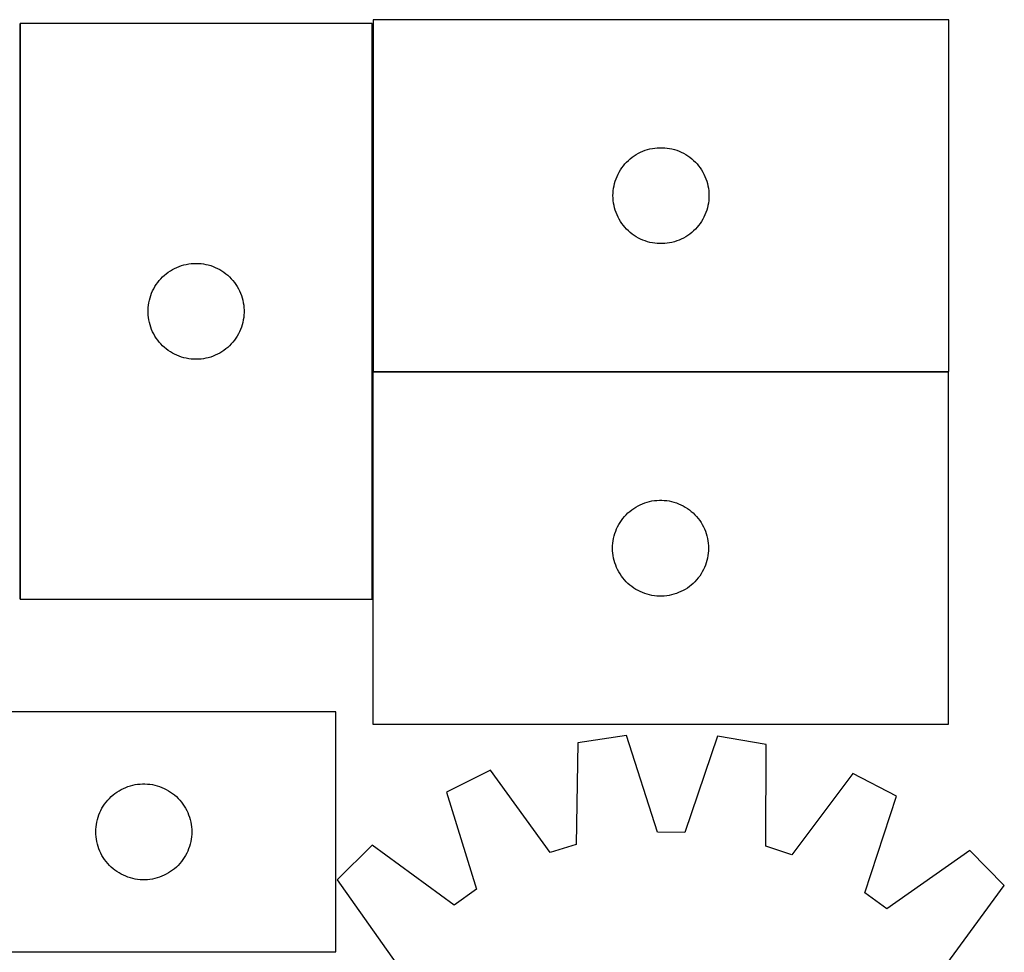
# Model space of a CAD drawing. Header units: millimetres. Extents: x 7 to 1493, y 8 to 2993.
# Tile 14 of 14: x 1151 to 1459, y 2668 to 2960. Entities that reach past the tile are written whole.
import ezdxf

# ---------------------------------------------------------------- set-up
doc = ezdxf.new("R2010")
doc.units = ezdxf.units.MM
doc.layers.add('COMMON', color=5, linetype='CONTINUOUS', true_color=0x0000ff)
doc.layers.add('CUT', color=7, linetype='CONTINUOUS', true_color=0x000000)

msp = doc.modelspace()

# ---------------------------------------------------------------- linework, layer by layer
at = {"layer": 'COMMON'}
for p, q in [((1150.84975, 2958.448839), (1150.84975, 2778.448839)), ((1261.049751, 2849.410467), (1261.049751, 2778.448839)), ((1441.149752, 2849.510468), (1261.276256, 2849.510468))]:
    msp.add_line(p, q, dxfattribs=at)
at = {"layer": 'CUT'}
for p, q in [((1260.949751, 2958.448839), (1150.949751, 2958.448839)), ((1150.949751, 2958.448839), (1150.949751, 2778.448839)), ((1260.949751, 2778.448839), (1260.949751, 2958.448839)), ((1441.276256, 2959.610468), (1261.276256, 2959.610468)), ((1261.276256, 2959.610468), (1261.276256, 2849.610468)), ((1441.276256, 2849.610468), (1441.276256, 2959.610468)), ((1344.226605, 2917.85065), (1344.91754, 2918.196002)), ((1344.91754, 2918.196002), (1345.625338, 2918.505328)), ((1345.625338, 2918.505328), (1346.34812, 2918.777807)), ((1346.34812, 2918.777807), (1347.083971, 2919.012716)), ((1347.083971, 2919.012716), (1347.83094, 2919.209434)), ((1347.83094, 2919.209434), (1348.587045, 2919.367438)), ((1348.587045, 2919.367438), (1349.350281, 2919.486308)), ((1349.350281, 2919.486308), (1350.118624, 2919.565731)), ((1350.118624, 2919.565731), (1350.890037, 2919.605495)), ((1350.890037, 2919.605495), (1351.662475, 2919.605495)), ((1351.662475, 2919.605495), (1352.433888, 2919.565731)), ((1352.433888, 2919.565731), (1353.202231, 2919.486308)), ((1353.202231, 2919.486308), (1353.965467, 2919.367438)), ((1353.965467, 2919.367438), (1354.721572, 2919.209434)), ((1354.721572, 2919.209434), (1355.468541, 2919.012716)), ((1355.468541, 2919.012716), (1356.204392, 2918.777807)), ((1356.204392, 2918.777807), (1356.927174, 2918.505328)), ((1356.927174, 2918.505328), (1357.634972, 2918.196002)), ((1357.634972, 2918.196002), (1358.325907, 2917.85065)), ((1340.009277, 2914.51275), (1340.533973, 2915.079631)), ((1340.533973, 2915.079631), (1341.087156, 2915.618749)), ((1341.087156, 2915.618749), (1341.667358, 2916.128675)), ((1341.667358, 2916.128675), (1342.273042, 2916.608057)), ((1342.273042, 2916.608057), (1342.9026, 2917.055624)), ((1342.9026, 2917.055624), (1343.554364, 2917.470188)), ((1343.554364, 2917.470188), (1344.226605, 2917.85065)), ((1358.325907, 2917.85065), (1358.998148, 2917.470188)), ((1358.998148, 2917.470188), (1359.649912, 2917.055624)), ((1359.649912, 2917.055624), (1360.27947, 2916.608057)), ((1360.27947, 2916.608057), (1360.885154, 2916.128675)), ((1360.885154, 2916.128675), (1361.465356, 2915.618749)), ((1361.465356, 2915.618749), (1362.018539, 2915.079631)), ((1362.018539, 2915.079631), (1362.543235, 2914.51275)), ((1337.85895, 2911.316875), (1338.221977, 2911.998689)), ((1338.221977, 2911.998689), (1338.619623, 2912.660911)), ((1338.619623, 2912.660911), (1339.050831, 2913.301785)), ((1339.050831, 2913.301785), (1339.514459, 2913.919611)), ((1339.514459, 2913.919611), (1340.009277, 2914.51275)), ((1362.543235, 2914.51275), (1363.038053, 2913.919611)), ((1363.038053, 2913.919611), (1363.501681, 2913.301785)), ((1363.501681, 2913.301785), (1363.932889, 2912.660911)), ((1363.932889, 2912.660911), (1364.330535, 2911.998689)), ((1364.330535, 2911.998689), (1364.693562, 2911.316875)), ((1336.77084, 2908.430535), (1336.986725, 2909.172191)), ((1336.986725, 2909.172191), (1337.240504, 2909.90175)), ((1337.240504, 2909.90175), (1337.531502, 2910.617277)), ((1337.531502, 2910.617277), (1337.85895, 2911.316875)), ((1364.693562, 2911.316875), (1365.02101, 2910.617277)), ((1365.02101, 2910.617277), (1365.312008, 2909.90175)), ((1365.312008, 2909.90175), (1365.565787, 2909.172191)), ((1365.565787, 2909.172191), (1365.781672, 2908.430535)), ((1336.296145, 2905.38265), (1336.355758, 2906.152783)), ((1336.355758, 2906.152783), (1336.454938, 2906.918827)), ((1336.454938, 2906.918827), (1336.593421, 2907.678749)), ((1336.593421, 2907.678749), (1336.77084, 2908.430535)), ((1365.781672, 2908.430535), (1365.959091, 2907.678749)), ((1365.959091, 2907.678749), (1366.097574, 2906.918827)), ((1366.097574, 2906.918827), (1366.196754, 2906.152783)), ((1366.196754, 2906.152783), (1366.256367, 2905.38265)), ((1336.276256, 2904.610468), (1336.296145, 2905.38265)), ((1336.296145, 2903.838287), (1336.276256, 2904.610468)), ((1336.355758, 2903.068153), (1336.296145, 2903.838287)), ((1336.454938, 2902.30211), (1336.355758, 2903.068153)), ((1366.196754, 2903.068153), (1366.097574, 2902.30211)), ((1366.256367, 2903.838287), (1366.196754, 2903.068153)), ((1366.256367, 2905.38265), (1366.276256, 2904.610468)), ((1366.276256, 2904.610468), (1366.256367, 2903.838287)), ((1336.593421, 2901.542187), (1336.454938, 2902.30211)), ((1336.77084, 2900.790402), (1336.593421, 2901.542187)), ((1336.986725, 2900.048746), (1336.77084, 2900.790402)), ((1337.240504, 2899.319187), (1336.986725, 2900.048746)), ((1365.565787, 2900.048746), (1365.312008, 2899.319187)), ((1365.781672, 2900.790402), (1365.565787, 2900.048746)), ((1365.959091, 2901.542187), (1365.781672, 2900.790402)), ((1366.097574, 2902.30211), (1365.959091, 2901.542187)), ((1337.531502, 2898.60366), (1337.240504, 2899.319187)), ((1337.85895, 2897.904061), (1337.531502, 2898.60366)), ((1338.221977, 2897.222247), (1337.85895, 2897.904061)), ((1338.619623, 2896.560025), (1338.221977, 2897.222247)), ((1339.050831, 2895.919152), (1338.619623, 2896.560025)), ((1363.932889, 2896.560025), (1363.501681, 2895.919152)), ((1364.330535, 2897.222247), (1363.932889, 2896.560025)), ((1364.693562, 2897.904061), (1364.330535, 2897.222247)), ((1365.02101, 2898.60366), (1364.693562, 2897.904061)), ((1365.312008, 2899.319187), (1365.02101, 2898.60366)), ((1339.514459, 2895.301326), (1339.050831, 2895.919152)), ((1340.009277, 2894.708187), (1339.514459, 2895.301326)), ((1340.533973, 2894.141306), (1340.009277, 2894.708187)), ((1341.087156, 2893.602188), (1340.533973, 2894.141306)), ((1341.667358, 2893.092262), (1341.087156, 2893.602188)), ((1361.465356, 2893.602188), (1360.885154, 2893.092262)), ((1362.018539, 2894.141306), (1361.465356, 2893.602188)), ((1362.543235, 2894.708187), (1362.018539, 2894.141306)), ((1363.038053, 2895.301326), (1362.543235, 2894.708187)), ((1363.501681, 2895.919152), (1363.038053, 2895.301326)), ((1342.273042, 2892.61288), (1341.667358, 2893.092262)), ((1342.9026, 2892.165313), (1342.273042, 2892.61288)), ((1343.554364, 2891.750749), (1342.9026, 2892.165313)), ((1344.226605, 2891.370286), (1343.554364, 2891.750749)), ((1344.91754, 2891.024934), (1344.226605, 2891.370286)), ((1345.625338, 2890.715609), (1344.91754, 2891.024934)), ((1346.34812, 2890.44313), (1345.625338, 2890.715609)), ((1347.083971, 2890.20822), (1346.34812, 2890.44313)), ((1356.204392, 2890.44313), (1355.468541, 2890.20822)), ((1356.927174, 2890.715609), (1356.204392, 2890.44313)), ((1357.634972, 2891.024934), (1356.927174, 2890.715609)), ((1358.325907, 2891.370286), (1357.634972, 2891.024934)), ((1358.998148, 2891.750749), (1358.325907, 2891.370286)), ((1359.649912, 2892.165313), (1358.998148, 2891.750749)), ((1360.27947, 2892.61288), (1359.649912, 2892.165313)), ((1360.885154, 2893.092262), (1360.27947, 2892.61288)), ((1347.83094, 2890.011503), (1347.083971, 2890.20822)), ((1348.587045, 2889.853499), (1347.83094, 2890.011503)), ((1349.350281, 2889.734628), (1348.587045, 2889.853499)), ((1350.118624, 2889.655205), (1349.350281, 2889.734628)), ((1350.890037, 2889.615441), (1350.118624, 2889.655205)), ((1351.662475, 2889.615441), (1350.890037, 2889.615441)), ((1352.433888, 2889.655205), (1351.662475, 2889.615441)), ((1353.202231, 2889.734628), (1352.433888, 2889.655205)), ((1353.965467, 2889.853499), (1353.202231, 2889.734628)), ((1354.721572, 2890.011503), (1353.965467, 2889.853499)), ((1355.468541, 2890.20822), (1354.721572, 2890.011503)), ((1197.258434, 2880.674264), (1197.899308, 2881.105472)), ((1197.899308, 2881.105472), (1198.56153, 2881.503117)), ((1198.56153, 2881.503117), (1199.243344, 2881.866145)), ((1199.243344, 2881.866145), (1199.942942, 2882.193592)), ((1199.942942, 2882.193592), (1200.65847, 2882.484591)), ((1200.65847, 2882.484591), (1201.388028, 2882.738369)), ((1201.388028, 2882.738369), (1202.129684, 2882.954254)), ((1202.129684, 2882.954254), (1202.88147, 2883.131674)), ((1202.88147, 2883.131674), (1203.641392, 2883.270157)), ((1203.641392, 2883.270157), (1204.407436, 2883.369337)), ((1204.407436, 2883.369337), (1205.17757, 2883.42895)), ((1205.17757, 2883.42895), (1205.949751, 2883.448839)), ((1205.949751, 2883.448839), (1206.721932, 2883.42895)), ((1206.721932, 2883.42895), (1207.492066, 2883.369337)), ((1207.492066, 2883.369337), (1208.258109, 2883.270157)), ((1208.258109, 2883.270157), (1209.018032, 2883.131674)), ((1209.018032, 2883.131674), (1209.769818, 2882.954254)), ((1209.769818, 2882.954254), (1210.511473, 2882.738369)), ((1210.511473, 2882.738369), (1211.241032, 2882.484591)), ((1211.241032, 2882.484591), (1211.956559, 2882.193592)), ((1211.956559, 2882.193592), (1212.656158, 2881.866145)), ((1212.656158, 2881.866145), (1213.337972, 2881.503117)), ((1213.337972, 2881.503117), (1214.000194, 2881.105472)), ((1214.000194, 2881.105472), (1214.641067, 2880.674264)), ((1193.952162, 2877.452053), (1194.431544, 2878.057736)), ((1194.431544, 2878.057736), (1194.94147, 2878.637939)), ((1194.94147, 2878.637939), (1195.480589, 2879.191121)), ((1195.480589, 2879.191121), (1196.047469, 2879.715817)), ((1196.047469, 2879.715817), (1196.640609, 2880.210636)), ((1196.640609, 2880.210636), (1197.258434, 2880.674264)), ((1214.641067, 2880.674264), (1215.258893, 2880.210636)), ((1215.258893, 2880.210636), (1215.852033, 2879.715817)), ((1215.852033, 2879.715817), (1216.418913, 2879.191121)), ((1216.418913, 2879.191121), (1216.958031, 2878.637939)), ((1216.958031, 2878.637939), (1217.467958, 2878.057736)), ((1217.467958, 2878.057736), (1217.94734, 2877.452053)), ((1192.364217, 2874.807554), (1192.709569, 2875.49849)), ((1192.709569, 2875.49849), (1193.090031, 2876.170731)), ((1193.090031, 2876.170731), (1193.504596, 2876.822494)), ((1193.504596, 2876.822494), (1193.952162, 2877.452053)), ((1217.94734, 2877.452053), (1218.394906, 2876.822494)), ((1218.394906, 2876.822494), (1218.80947, 2876.170731)), ((1218.80947, 2876.170731), (1219.189933, 2875.49849)), ((1219.189933, 2875.49849), (1219.535285, 2874.807554)), ((1191.192782, 2871.13805), (1191.350785, 2871.894155)), ((1191.350785, 2871.894155), (1191.547503, 2872.641123)), ((1191.547503, 2872.641123), (1191.782412, 2873.376974)), ((1191.782412, 2873.376974), (1192.054891, 2874.099757)), ((1192.054891, 2874.099757), (1192.364217, 2874.807554)), ((1219.535285, 2874.807554), (1219.84461, 2874.099757)), ((1219.84461, 2874.099757), (1220.117089, 2873.376974)), ((1220.117089, 2873.376974), (1220.351999, 2872.641123)), ((1220.351999, 2872.641123), (1220.548716, 2871.894155)), ((1220.548716, 2871.894155), (1220.70672, 2871.13805)), ((1190.954724, 2868.835057), (1190.994488, 2869.60647)), ((1190.954724, 2868.06262), (1190.954724, 2868.835057)), ((1190.994488, 2869.60647), (1191.073911, 2870.374814)), ((1191.073911, 2870.374814), (1191.192782, 2871.13805)), ((1220.70672, 2871.13805), (1220.825591, 2870.374814)), ((1220.825591, 2870.374814), (1220.905014, 2869.60647)), ((1220.905014, 2869.60647), (1220.944778, 2868.835057)), ((1220.944778, 2868.835057), (1220.944778, 2868.06262)), ((1190.994488, 2867.291207), (1190.954724, 2868.06262)), ((1191.073911, 2866.522863), (1190.994488, 2867.291207)), ((1191.192782, 2865.759627), (1191.073911, 2866.522863)), ((1191.350785, 2865.003522), (1191.192782, 2865.759627)), ((1220.70672, 2865.759627), (1220.548716, 2865.003522)), ((1220.825591, 2866.522863), (1220.70672, 2865.759627)), ((1220.905014, 2867.291207), (1220.825591, 2866.522863)), ((1220.944778, 2868.06262), (1220.905014, 2867.291207)), ((1191.547503, 2864.256554), (1191.350785, 2865.003522)), ((1191.782412, 2863.520703), (1191.547503, 2864.256554)), ((1192.054891, 2862.79792), (1191.782412, 2863.520703)), ((1192.364217, 2862.090123), (1192.054891, 2862.79792)), ((1219.84461, 2862.79792), (1219.535285, 2862.090123)), ((1220.117089, 2863.520703), (1219.84461, 2862.79792)), ((1220.351999, 2864.256554), (1220.117089, 2863.520703)), ((1220.548716, 2865.003522), (1220.351999, 2864.256554)), ((1192.709569, 2861.399187), (1192.364217, 2862.090123)), ((1193.090031, 2860.726946), (1192.709569, 2861.399187)), ((1193.504596, 2860.075183), (1193.090031, 2860.726946)), ((1193.952162, 2859.445624), (1193.504596, 2860.075183)), ((1218.394906, 2860.075183), (1217.94734, 2859.445624)), ((1218.80947, 2860.726946), (1218.394906, 2860.075183)), ((1219.189933, 2861.399187), (1218.80947, 2860.726946)), ((1219.535285, 2862.090123), (1219.189933, 2861.399187)), ((1194.431544, 2858.839941), (1193.952162, 2859.445624)), ((1194.94147, 2858.259738), (1194.431544, 2858.839941)), ((1195.480589, 2857.706556), (1194.94147, 2858.259738)), ((1196.047469, 2857.18186), (1195.480589, 2857.706556)), ((1196.640609, 2856.687041), (1196.047469, 2857.18186)), ((1197.258434, 2856.223413), (1196.640609, 2856.687041)), ((1215.258893, 2856.687041), (1214.641067, 2856.223413)), ((1215.852033, 2857.18186), (1215.258893, 2856.687041)), ((1216.418913, 2857.706556), (1215.852033, 2857.18186)), ((1216.958031, 2858.259738), (1216.418913, 2857.706556)), ((1217.467958, 2858.839941), (1216.958031, 2858.259738)), ((1217.94734, 2859.445624), (1217.467958, 2858.839941)), ((1197.899308, 2855.792205), (1197.258434, 2856.223413)), ((1198.56153, 2855.39456), (1197.899308, 2855.792205)), ((1199.243344, 2855.031532), (1198.56153, 2855.39456)), ((1199.942942, 2854.704085), (1199.243344, 2855.031532)), ((1200.65847, 2854.413086), (1199.942942, 2854.704085)), ((1201.388028, 2854.159308), (1200.65847, 2854.413086)), ((1202.129684, 2853.943423), (1201.388028, 2854.159308)), ((1202.88147, 2853.766003), (1202.129684, 2853.943423)), ((1203.641392, 2853.62752), (1202.88147, 2853.766003)), ((1204.407436, 2853.52834), (1203.641392, 2853.62752)), ((1205.17757, 2853.468727), (1204.407436, 2853.52834)), ((1205.949751, 2853.448839), (1205.17757, 2853.468727)), ((1206.721932, 2853.468727), (1205.949751, 2853.448839)), ((1207.492066, 2853.52834), (1206.721932, 2853.468727)), ((1208.258109, 2853.62752), (1207.492066, 2853.52834)), ((1209.018032, 2853.766003), (1208.258109, 2853.62752)), ((1209.769818, 2853.943423), (1209.018032, 2853.766003)), ((1210.511473, 2854.159308), (1209.769818, 2853.943423)), ((1211.241032, 2854.413086), (1210.511473, 2854.159308)), ((1211.956559, 2854.704085), (1211.241032, 2854.413086)), ((1212.656158, 2855.031532), (1211.956559, 2854.704085)), ((1213.337972, 2855.39456), (1212.656158, 2855.031532)), ((1214.000194, 2855.792205), (1213.337972, 2855.39456)), ((1214.641067, 2856.223413), (1214.000194, 2855.792205)), ((1441.149752, 2849.410467), (1261.149752, 2849.410467)), ((1261.149752, 2849.410467), (1261.149752, 2739.410467)), ((1261.276256, 2849.610468), (1441.276256, 2849.610468)), ((1441.149752, 2739.410467), (1441.149752, 2849.410467)), ((1342.776096, 2806.855623), (1343.42786, 2807.270187)), ((1343.42786, 2807.270187), (1344.100101, 2807.650649)), ((1344.100101, 2807.650649), (1344.791036, 2807.996001)), ((1344.791036, 2807.996001), (1345.498833, 2808.305327)), ((1345.498833, 2808.305327), (1346.221616, 2808.577806)), ((1346.221616, 2808.577806), (1346.957467, 2808.812715)), ((1346.957467, 2808.812715), (1347.704436, 2809.009433)), ((1347.704436, 2809.009433), (1348.46054, 2809.167437)), ((1348.46054, 2809.167437), (1349.223777, 2809.286307)), ((1349.223777, 2809.286307), (1349.99212, 2809.36573)), ((1349.99212, 2809.36573), (1350.763533, 2809.405494)), ((1350.763533, 2809.405494), (1351.535971, 2809.405494)), ((1351.535971, 2809.405494), (1352.307384, 2809.36573)), ((1352.307384, 2809.36573), (1353.075727, 2809.286307)), ((1353.075727, 2809.286307), (1353.838963, 2809.167437)), ((1353.838963, 2809.167437), (1354.595068, 2809.009433)), ((1354.595068, 2809.009433), (1355.342036, 2808.812715)), ((1355.342036, 2808.812715), (1356.077888, 2808.577806)), ((1356.077888, 2808.577806), (1356.80067, 2808.305327)), ((1356.80067, 2808.305327), (1357.508468, 2807.996001)), ((1357.508468, 2807.996001), (1358.199403, 2807.650649)), ((1358.199403, 2807.650649), (1358.871644, 2807.270187)), ((1358.871644, 2807.270187), (1359.523408, 2806.855623)), ((1339.387955, 2803.71961), (1339.882773, 2804.312749)), ((1339.882773, 2804.312749), (1340.407469, 2804.87963)), ((1340.407469, 2804.87963), (1340.960652, 2805.418748)), ((1340.960652, 2805.418748), (1341.540854, 2805.928674)), ((1341.540854, 2805.928674), (1342.146538, 2806.408056)), ((1342.146538, 2806.408056), (1342.776096, 2806.855623)), ((1359.523408, 2806.855623), (1360.152966, 2806.408056)), ((1360.152966, 2806.408056), (1360.75865, 2805.928674)), ((1360.75865, 2805.928674), (1361.338852, 2805.418748)), ((1361.338852, 2805.418748), (1361.892035, 2804.87963)), ((1361.892035, 2804.87963), (1362.416731, 2804.312749)), ((1362.416731, 2804.312749), (1362.911549, 2803.71961)), ((1337.404998, 2800.417276), (1337.732446, 2801.116874)), ((1337.732446, 2801.116874), (1338.095473, 2801.798688)), ((1338.095473, 2801.798688), (1338.493118, 2802.46091)), ((1338.493118, 2802.46091), (1338.924327, 2803.101784)), ((1338.924327, 2803.101784), (1339.387955, 2803.71961)), ((1362.911549, 2803.71961), (1363.375177, 2803.101784)), ((1363.375177, 2803.101784), (1363.806385, 2802.46091)), ((1363.806385, 2802.46091), (1364.20403, 2801.798688)), ((1364.20403, 2801.798688), (1364.567058, 2801.116874)), ((1364.567058, 2801.116874), (1364.894505, 2800.417276)), ((1336.466917, 2797.478748), (1336.644336, 2798.230534)), ((1336.644336, 2798.230534), (1336.860221, 2798.97219)), ((1336.860221, 2798.97219), (1337.114, 2799.701749)), ((1337.114, 2799.701749), (1337.404998, 2800.417276)), ((1364.894505, 2800.417276), (1365.185504, 2799.701749)), ((1365.185504, 2799.701749), (1365.439283, 2798.97219)), ((1365.439283, 2798.97219), (1365.655168, 2798.230534)), ((1365.655168, 2798.230534), (1365.832587, 2797.478748)), ((1336.149752, 2794.410467), (1336.16964, 2795.182649)), ((1336.16964, 2795.182649), (1336.229254, 2795.952782)), ((1336.229254, 2795.952782), (1336.328433, 2796.718826)), ((1336.328433, 2796.718826), (1336.466917, 2797.478748)), ((1365.832587, 2797.478748), (1365.97107, 2796.718826)), ((1365.97107, 2796.718826), (1366.07025, 2795.952782)), ((1366.07025, 2795.952782), (1366.129863, 2795.182649)), ((1366.129863, 2795.182649), (1366.149752, 2794.410467)), ((1336.16964, 2793.638286), (1336.149752, 2794.410467)), ((1336.229254, 2792.868152), (1336.16964, 2793.638286)), ((1336.328433, 2792.102109), (1336.229254, 2792.868152)), ((1336.466917, 2791.342186), (1336.328433, 2792.102109)), ((1365.97107, 2792.102109), (1365.832587, 2791.342186)), ((1366.07025, 2792.868152), (1365.97107, 2792.102109)), ((1366.129863, 2793.638286), (1366.07025, 2792.868152)), ((1366.149752, 2794.410467), (1366.129863, 2793.638286)), ((1336.644336, 2790.590401), (1336.466917, 2791.342186)), ((1336.860221, 2789.848745), (1336.644336, 2790.590401)), ((1337.114, 2789.119186), (1336.860221, 2789.848745)), ((1337.404998, 2788.403659), (1337.114, 2789.119186)), ((1365.185504, 2789.119186), (1364.894505, 2788.403659)), ((1365.439283, 2789.848745), (1365.185504, 2789.119186)), ((1365.655168, 2790.590401), (1365.439283, 2789.848745)), ((1365.832587, 2791.342186), (1365.655168, 2790.590401)), ((1337.732446, 2787.70406), (1337.404998, 2788.403659)), ((1338.095473, 2787.022246), (1337.732446, 2787.70406)), ((1338.493118, 2786.360024), (1338.095473, 2787.022246)), ((1338.924327, 2785.719151), (1338.493118, 2786.360024)), ((1339.387955, 2785.101325), (1338.924327, 2785.719151)), ((1363.375177, 2785.719151), (1362.911549, 2785.101325)), ((1363.806385, 2786.360024), (1363.375177, 2785.719151)), ((1364.20403, 2787.022246), (1363.806385, 2786.360024)), ((1364.567058, 2787.70406), (1364.20403, 2787.022246)), ((1364.894505, 2788.403659), (1364.567058, 2787.70406)), ((1339.882773, 2784.508186), (1339.387955, 2785.101325)), ((1340.407469, 2783.941305), (1339.882773, 2784.508186)), ((1340.960652, 2783.402187), (1340.407469, 2783.941305)), ((1341.540854, 2782.892261), (1340.960652, 2783.402187)), ((1342.146538, 2782.412879), (1341.540854, 2782.892261)), ((1360.75865, 2782.892261), (1360.152966, 2782.412879)), ((1361.338852, 2783.402187), (1360.75865, 2782.892261)), ((1361.892035, 2783.941305), (1361.338852, 2783.402187)), ((1362.416731, 2784.508186), (1361.892035, 2783.941305)), ((1362.911549, 2785.101325), (1362.416731, 2784.508186)), ((1342.776096, 2781.965312), (1342.146538, 2782.412879)), ((1343.42786, 2781.550748), (1342.776096, 2781.965312)), ((1344.100101, 2781.170285), (1343.42786, 2781.550748)), ((1344.791036, 2780.824933), (1344.100101, 2781.170285)), ((1345.498833, 2780.515608), (1344.791036, 2780.824933)), ((1346.221616, 2780.243129), (1345.498833, 2780.515608)), ((1346.957467, 2780.008219), (1346.221616, 2780.243129)), ((1347.704436, 2779.811502), (1346.957467, 2780.008219)), ((1348.46054, 2779.653498), (1347.704436, 2779.811502)), ((1349.223777, 2779.534627), (1348.46054, 2779.653498)), ((1349.99212, 2779.455204), (1349.223777, 2779.534627)), ((1353.075727, 2779.534627), (1352.307384, 2779.455204)), ((1353.838963, 2779.653498), (1353.075727, 2779.534627)), ((1354.595068, 2779.811502), (1353.838963, 2779.653498)), ((1355.342036, 2780.008219), (1354.595068, 2779.811502)), ((1356.077888, 2780.243129), (1355.342036, 2780.008219)), ((1356.80067, 2780.515608), (1356.077888, 2780.243129)), ((1357.508468, 2780.824933), (1356.80067, 2780.515608)), ((1358.199403, 2781.170285), (1357.508468, 2780.824933)), ((1358.871644, 2781.550748), (1358.199403, 2781.170285)), ((1359.523408, 2781.965312), (1358.871644, 2781.550748)), ((1360.152966, 2782.412879), (1359.523408, 2781.965312)), ((1150.949751, 2778.448839), (1260.949751, 2778.448839)), ((1350.763533, 2779.41544), (1349.99212, 2779.455204)), ((1351.535971, 2779.41544), (1350.763533, 2779.41544)), ((1352.307384, 2779.455204), (1351.535971, 2779.41544)), ((1249.584452, 2743.248838), (1049.584452, 2743.248838)), ((1249.584452, 2668.248838), (1249.584452, 2743.248838)), ((1261.149752, 2739.410467), (1441.149752, 2739.410467)), ((1325.241482, 2733.586381), (1324.789048, 2701.82524)), ((1340.45853, 2735.860583), (1325.241482, 2733.586381)), ((1350.177251, 2705.619531), (1340.45853, 2735.860583)), ((1368.996291, 2735.611537), (1358.751268, 2705.544707)), ((1384.171331, 2733.072105), (1368.996291, 2735.611537)), ((1384.069385, 2701.307906), (1384.171331, 2733.072105)), ((1298.023499, 2725.004585), (1284.253993, 2718.139364)), ((1316.611551, 2699.246886), (1298.023499, 2725.004585)), ((1411.235395, 2724.016594), (1392.200638, 2698.587226)), ((1424.882988, 2716.912106), (1411.235395, 2724.016594)), ((1180.581237, 2717.746426), (1181.210796, 2718.193993)), ((1181.210796, 2718.193993), (1181.86256, 2718.608557)), ((1181.86256, 2718.608557), (1182.5348, 2718.989019)), ((1182.5348, 2718.989019), (1183.225736, 2719.334371)), ((1183.225736, 2719.334371), (1183.933533, 2719.643697)), ((1183.933533, 2719.643697), (1184.656316, 2719.916176)), ((1184.656316, 2719.916176), (1185.392167, 2720.151086)), ((1185.392167, 2720.151086), (1186.139135, 2720.347803)), ((1186.139135, 2720.347803), (1186.89524, 2720.505807)), ((1186.89524, 2720.505807), (1187.658476, 2720.624678)), ((1187.658476, 2720.624678), (1188.42682, 2720.7041)), ((1188.42682, 2720.7041), (1189.198233, 2720.743865)), ((1189.198233, 2720.743865), (1189.97067, 2720.743865)), ((1189.97067, 2720.743865), (1190.742084, 2720.7041)), ((1190.742084, 2720.7041), (1191.510427, 2720.624678)), ((1191.510427, 2720.624678), (1192.273663, 2720.505807)), ((1192.273663, 2720.505807), (1193.029768, 2720.347803)), ((1193.029768, 2720.347803), (1193.776736, 2720.151086)), ((1193.776736, 2720.151086), (1194.512587, 2719.916176)), ((1194.512587, 2719.916176), (1195.23537, 2719.643697)), ((1195.23537, 2719.643697), (1195.943167, 2719.334371)), ((1195.943167, 2719.334371), (1196.634103, 2718.989019)), ((1196.634103, 2718.989019), (1197.306344, 2718.608557)), ((1197.306344, 2718.608557), (1197.958107, 2718.193993)), ((1197.958107, 2718.193993), (1198.587666, 2717.746426)), ((1284.253993, 2718.139364), (1293.638435, 2687.792914)), ((1177.359027, 2714.440154), (1177.822654, 2715.05798)), ((1177.822654, 2715.05798), (1178.317473, 2715.651119)), ((1178.317473, 2715.651119), (1178.842169, 2716.218)), ((1178.842169, 2716.218), (1179.395352, 2716.757118)), ((1179.395352, 2716.757118), (1179.975554, 2717.267044)), ((1179.975554, 2717.267044), (1180.581237, 2717.746426)), ((1198.587666, 2717.746426), (1199.193349, 2717.267044)), ((1199.193349, 2717.267044), (1199.773552, 2716.757118)), ((1199.773552, 2716.757118), (1200.326734, 2716.218)), ((1200.326734, 2716.218), (1200.851431, 2715.651119)), ((1200.851431, 2715.651119), (1201.346249, 2715.05798)), ((1201.346249, 2715.05798), (1201.809877, 2714.440154)), ((1414.970354, 2686.734061), (1424.882988, 2716.912106)), ((1175.839698, 2711.755646), (1176.167145, 2712.455244)), ((1176.167145, 2712.455244), (1176.530173, 2713.137059)), ((1176.530173, 2713.137059), (1176.927818, 2713.79928)), ((1176.927818, 2713.79928), (1177.359027, 2714.440154)), ((1201.809877, 2714.440154), (1202.241085, 2713.79928)), ((1202.241085, 2713.79928), (1202.63873, 2713.137059)), ((1202.63873, 2713.137059), (1203.001758, 2712.455244)), ((1203.001758, 2712.455244), (1203.329205, 2711.755646)), ((1174.763133, 2708.057196), (1174.901616, 2708.817119)), ((1174.901616, 2708.817119), (1175.079036, 2709.568904)), ((1175.079036, 2709.568904), (1175.294921, 2710.31056)), ((1175.294921, 2710.31056), (1175.548699, 2711.040119)), ((1175.548699, 2711.040119), (1175.839698, 2711.755646)), ((1203.329205, 2711.755646), (1203.620204, 2711.040119)), ((1203.620204, 2711.040119), (1203.873982, 2710.31056)), ((1203.873982, 2710.31056), (1204.089867, 2709.568904)), ((1204.089867, 2709.568904), (1204.267287, 2708.817119)), ((1204.267287, 2708.817119), (1204.40577, 2708.057196)), ((1174.584452, 2705.748838), (1174.60434, 2706.521019)), ((1174.60434, 2704.976656), (1174.584452, 2705.748838)), ((1174.60434, 2706.521019), (1174.663953, 2707.291152)), ((1174.663953, 2707.291152), (1174.763133, 2708.057196)), ((1204.40577, 2708.057196), (1204.50495, 2707.291152)), ((1204.50495, 2707.291152), (1204.564563, 2706.521019)), ((1204.564563, 2706.521019), (1204.584452, 2705.748838)), ((1204.584452, 2705.748838), (1204.564563, 2704.976656)), ((1174.663953, 2704.206523), (1174.60434, 2704.976656)), ((1174.763133, 2703.440479), (1174.663953, 2704.206523)), ((1174.901616, 2702.680557), (1174.763133, 2703.440479)), ((1175.079036, 2701.928771), (1174.901616, 2702.680557)), ((1204.267287, 2702.680557), (1204.089867, 2701.928771)), ((1204.40577, 2703.440479), (1204.267287, 2702.680557)), ((1204.50495, 2704.206523), (1204.40577, 2703.440479)), ((1204.564563, 2704.976656), (1204.50495, 2704.206523)), ((1358.751268, 2705.544707), (1350.177251, 2705.619531)), ((1175.294921, 2701.187115), (1175.079036, 2701.928771)), ((1175.548699, 2700.457556), (1175.294921, 2701.187115)), ((1175.839698, 2699.742029), (1175.548699, 2700.457556)), ((1176.167145, 2699.042431), (1175.839698, 2699.742029)), ((1203.329205, 2699.742029), (1203.001758, 2699.042431)), ((1203.620204, 2700.457556), (1203.329205, 2699.742029)), ((1203.873982, 2701.187115), (1203.620204, 2700.457556)), ((1204.089867, 2701.928771), (1203.873982, 2701.187115)), ((1261.020074, 2701.566772), (1250.045966, 2690.782547)), ((1286.657929, 2682.813768), (1261.020074, 2701.566772)), ((1324.789048, 2701.82524), (1316.611551, 2699.246886)), ((1392.200638, 2698.587226), (1384.069385, 2701.307906)), ((1447.824135, 2699.936548), (1421.862899, 2681.633845)), ((1458.60836, 2688.96244), (1447.824135, 2699.936548)), ((1176.530173, 2698.360616), (1176.167145, 2699.042431)), ((1176.927818, 2697.698395), (1176.530173, 2698.360616)), ((1177.359027, 2697.057521), (1176.927818, 2697.698395)), ((1177.822654, 2696.439695), (1177.359027, 2697.057521)), ((1178.317473, 2695.846556), (1177.822654, 2696.439695)), ((1201.346249, 2696.439695), (1200.851431, 2695.846556)), ((1201.809877, 2697.057521), (1201.346249, 2696.439695)), ((1202.241085, 2697.698395), (1201.809877, 2697.057521)), ((1202.63873, 2698.360616), (1202.241085, 2697.698395)), ((1203.001758, 2699.042431), (1202.63873, 2698.360616)), ((1178.842169, 2695.279675), (1178.317473, 2695.846556)), ((1179.395352, 2694.740557), (1178.842169, 2695.279675)), ((1179.975554, 2694.230631), (1179.395352, 2694.740557)), ((1180.581237, 2693.751249), (1179.975554, 2694.230631)), ((1181.210796, 2693.303682), (1180.581237, 2693.751249)), ((1198.587666, 2693.751249), (1197.958107, 2693.303682)), ((1199.193349, 2694.230631), (1198.587666, 2693.751249)), ((1199.773552, 2694.740557), (1199.193349, 2694.230631)), ((1200.326734, 2695.279675), (1199.773552, 2694.740557)), ((1200.851431, 2695.846556), (1200.326734, 2695.279675)), ((1181.86256, 2692.889118), (1181.210796, 2693.303682)), ((1182.5348, 2692.508656), (1181.86256, 2692.889118)), ((1183.225736, 2692.163304), (1182.5348, 2692.508656)), ((1183.933533, 2691.853978), (1183.225736, 2692.163304)), ((1184.656316, 2691.581499), (1183.933533, 2691.853978)), ((1185.392167, 2691.346589), (1184.656316, 2691.581499)), ((1186.139135, 2691.149872), (1185.392167, 2691.346589)), ((1186.89524, 2690.991868), (1186.139135, 2691.149872)), ((1187.658476, 2690.872997), (1186.89524, 2690.991868)), ((1188.42682, 2690.793575), (1187.658476, 2690.872997)), ((1189.198233, 2690.75381), (1188.42682, 2690.793575)), ((1189.97067, 2690.75381), (1189.198233, 2690.75381)), ((1190.742084, 2690.793575), (1189.97067, 2690.75381)), ((1191.510427, 2690.872997), (1190.742084, 2690.793575)), ((1192.273663, 2690.991868), (1191.510427, 2690.872997)), ((1193.029768, 2691.149872), (1192.273663, 2690.991868)), ((1193.776736, 2691.346589), (1193.029768, 2691.149872)), ((1194.512587, 2691.581499), (1193.776736, 2691.346589)), ((1195.23537, 2691.853978), (1194.512587, 2691.581499)), ((1195.943167, 2692.163304), (1195.23537, 2691.853978)), ((1196.634103, 2692.508656), (1195.943167, 2692.163304)), ((1197.306344, 2692.889118), (1196.634103, 2692.508656)), ((1197.958107, 2693.303682), (1197.306344, 2692.889118)), ((1250.045966, 2690.782547), (1268.348669, 2664.821311)), ((1293.638435, 2687.792914), (1286.657929, 2682.813768)), ((1439.855356, 2663.324586), (1458.60836, 2688.96244)), ((1421.862899, 2681.633845), (1414.970354, 2686.734061)), ((949.584452, 2668.248838), (1249.584452, 2668.248838))]:
    msp.add_line(p, q, dxfattribs=at)

doc.saveas('drawing.dxf')
